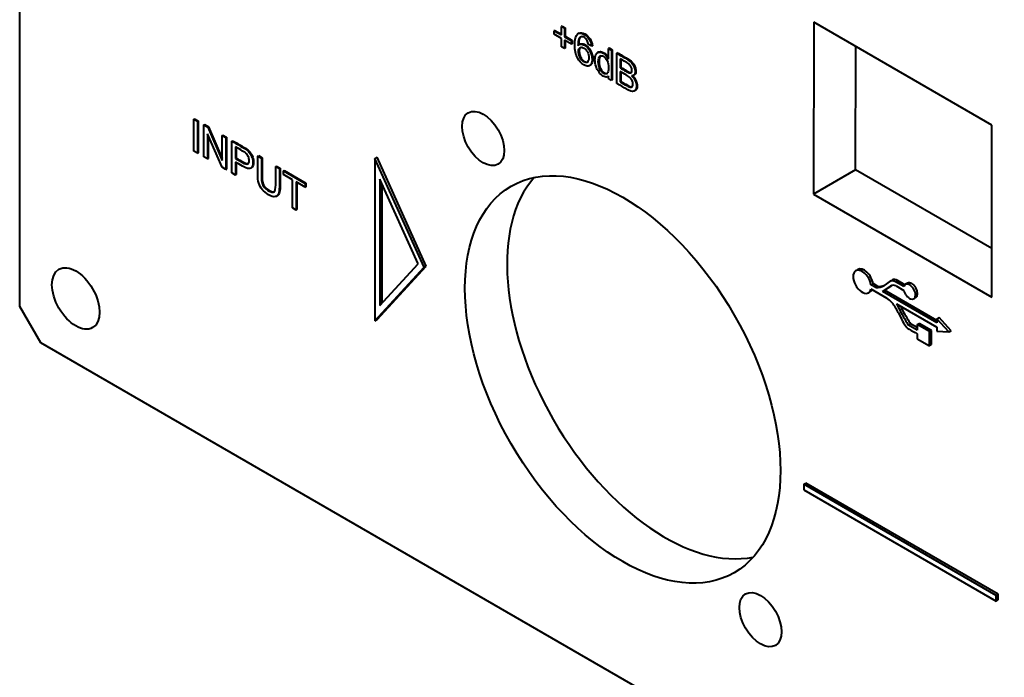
# Model space of a CAD drawing. Header units: millimetres. Extents: x 1 to 420, y -2 to 296.
# Tile 2 of 16: x 61 to 110, y 55 to 88. Entities that reach past the tile are written whole.
import ezdxf

# ---------------------------------------------------------------- set-up
doc = ezdxf.new("R2010")
doc.units = ezdxf.units.MM
for name, color, linetype in [('Default', 7, 'Continuous'), ('ME001036.00.04', 7, 'Continuous'), ('ME001037.00.00', 7, 'Continuous')]:
    doc.layers.add(name, color=color, linetype=linetype)

# ---------------------------------------------------------------- blocks, each defined once
blk = doc.blocks.new('SE2')
at = {"layer": 'ME001036.00.04', "color": 7, "linetype": 'Continuous', "lineweight": 40}
for p, q in [((60.506, 73.821), (60.506, 135.058)), ((100.545, 88.16), (100.536, 79.488)), ((109.525, 82.963), (100.545, 88.16)), ((102.657, 80.713), (102.663, 86.934)), ((109.516, 74.291), (109.525, 82.963)), ((102.657, 80.713), (100.536, 79.488)), ((109.518, 76.742), (102.657, 80.713)), ((100.536, 79.488), (109.516, 74.291)), ((61.567, 71.984), (60.506, 73.821)), ((148.541, 21.77), (61.567, 71.984))]:
    blk.add_line(p, q, dxfattribs=at)
for centre, major_axis in [((83.876, 82.294), (0.75, -1.299)), ((90.912, 70.147), (-5.625, 9.743)), ((63.335, 74.229), (-0.85, 1.472)), ((97.858, 58.036), (0.75, -1.299))]:
    blk.add_ellipse(centre, major_axis=major_axis, ratio=0.57735, dxfattribs=at)
blk.add_ellipse((93.033, 71.372), major_axis=(5.625, -9.743), ratio=0.57735, start_param=3.33129, end_param=6.093488, dxfattribs=at)
at = {"layer": 'ME001037.00.00', "color": 7, "linetype": 'Continuous', "lineweight": 40}
for p, q in [((87.854, 87.954), (87.818, 87.933)), ((87.818, 87.515), (87.818, 87.933)), ((87.818, 87.933), (87.97, 87.846)), ((87.854, 87.954), (88.005, 87.866)), ((87.491, 87.744), (87.456, 87.724)), ((87.456, 87.55), (87.456, 87.724)), ((87.456, 87.724), (87.818, 87.515)), ((87.818, 87.341), (87.456, 87.55)), ((87.491, 87.744), (87.818, 87.556)), ((88.005, 87.866), (87.97, 87.846)), ((87.97, 87.846), (87.97, 87.427)), ((88.005, 87.448), (87.97, 87.427)), ((87.97, 87.427), (88.332, 87.218)), ((88.005, 87.866), (88.005, 87.448)), ((88.005, 87.448), (88.368, 87.238)), ((88.708, 87.606), (88.663, 87.58)), ((87.818, 86.922), (87.818, 87.341)), ((87.97, 86.834), (87.818, 86.922)), ((88.332, 87.044), (87.97, 87.253)), ((87.97, 87.253), (87.97, 86.834)), ((88.005, 87.232), (88.005, 86.855)), ((88.368, 87.238), (88.332, 87.218)), ((88.332, 87.218), (88.332, 87.044)), ((88.368, 87.064), (88.332, 87.044)), ((88.368, 87.238), (88.368, 87.064)), ((88.751, 87.051), (88.707, 87.026)), ((89.348, 86.947), (89.186, 87.026)), ((89.383, 86.967), (89.348, 86.947)), ((88.005, 86.855), (87.97, 86.834)), ((89.688, 86.652), (89.644, 86.626)), ((90.222, 86.858), (90.187, 86.837)), ((90.187, 86.293), (90.187, 86.837)), ((90.187, 86.837), (90.347, 86.745)), ((90.222, 86.858), (90.383, 86.765)), ((90.383, 86.765), (90.347, 86.745)), ((90.347, 86.745), (90.347, 85.223)), ((90.383, 86.765), (90.383, 85.243)), ((90.649, 86.611), (90.614, 86.591)), ((90.614, 85.069), (90.614, 86.591)), ((89.233, 85.963), (89.277, 85.989)), ((90.787, 86.313), (90.787, 85.852)), ((90.822, 86.292), (90.822, 85.872)), ((90.146, 85.407), (90.19, 85.433)), ((90.195, 85.31), (90.195, 85.449)), ((90.822, 85.872), (90.787, 85.852)), ((90.787, 85.672), (90.787, 85.147)), ((90.822, 85.652), (90.822, 85.168)), ((91.451, 85.469), (91.495, 85.495)), ((90.347, 85.223), (90.195, 85.31)), ((90.383, 85.243), (90.347, 85.223)), ((90.822, 85.168), (90.787, 85.147)), ((91.495, 84.684), (91.539, 84.709)), ((69.29, 83.268), (69.325, 83.288)), ((69.29, 83.268), (69.473, 83.162)), ((69.29, 81.661), (69.29, 83.268)), ((69.325, 83.288), (69.509, 83.182)), ((69.473, 83.162), (69.509, 83.182)), ((69.473, 83.162), (69.473, 81.555)), ((69.509, 83.182), (69.509, 81.576)), ((69.797, 82.975), (69.832, 82.996)), ((69.797, 81.369), (69.797, 82.975)), ((69.797, 82.975), (69.986, 82.866)), ((69.832, 82.996), (70.021, 82.886)), ((70.709, 80.842), (69.973, 82.53)), ((69.973, 82.53), (69.973, 81.267)), ((69.986, 82.866), (70.021, 82.886)), ((69.986, 82.866), (70.721, 81.178)), ((70.008, 82.449), (70.008, 81.288)), ((70.021, 82.886), (70.721, 81.28)), ((70.721, 82.441), (70.756, 82.462)), ((70.721, 81.178), (70.721, 82.441)), ((70.721, 82.441), (70.898, 82.339)), ((70.756, 82.462), (70.933, 82.36)), ((70.898, 82.339), (70.933, 82.36)), ((70.898, 82.339), (70.898, 80.733)), ((70.933, 82.36), (70.933, 80.753)), ((71.204, 82.162), (71.24, 82.183)), ((71.204, 80.556), (71.204, 82.162)), ((69.473, 81.555), (69.29, 81.661)), ((69.473, 81.555), (69.509, 81.576)), ((71.388, 81.868), (71.388, 81.291)), ((71.423, 81.848), (71.423, 81.311)), ((72.508, 81.409), (72.544, 81.43)), ((72.544, 81.43), (72.726, 81.325)), ((69.973, 81.267), (69.797, 81.369)), ((69.973, 81.267), (70.008, 81.288)), ((71.388, 81.291), (71.423, 81.311)), ((71.388, 81.103), (71.388, 80.45)), ((71.423, 81.082), (71.423, 80.471)), ((72.508, 81.409), (72.691, 81.304)), ((72.691, 81.304), (72.726, 81.325)), ((78.419, 81.289), (78.525, 81.351)), ((80.902, 75.801), (78.419, 81.289)), ((78.419, 81.289), (78.419, 73.105)), ((81.008, 75.862), (78.525, 81.351)), ((70.898, 80.733), (70.709, 80.842)), ((70.898, 80.733), (70.933, 80.753)), ((71.388, 80.45), (71.204, 80.556)), ((71.388, 80.45), (71.423, 80.471)), ((72.142, 80.795), (72.186, 80.821)), ((73.416, 80.885), (73.451, 80.906)), ((73.416, 80.885), (73.599, 80.78)), ((73.451, 80.906), (73.635, 80.8)), ((73.599, 80.78), (73.635, 80.8)), ((73.802, 80.663), (73.837, 80.683)), ((73.802, 80.474), (73.802, 80.663)), ((73.802, 80.663), (74.9, 80.029)), ((74.26, 80.21), (73.802, 80.474)), ((73.837, 80.683), (74.935, 80.049)), ((74.26, 78.792), (74.26, 80.21)), ((74.9, 79.841), (74.442, 80.105)), ((74.442, 80.105), (74.442, 78.687)), ((74.477, 80.084), (74.477, 78.707)), ((74.9, 80.029), (74.935, 80.049)), ((74.9, 80.029), (74.9, 79.841)), ((74.935, 80.049), (74.935, 79.861)), ((78.666, 80.248), (78.666, 73.875)), ((80.6, 75.974), (78.666, 80.248)), ((78.772, 80.013), (78.772, 73.99)), ((74.9, 79.841), (74.935, 79.861)), ((73.459, 79.387), (73.503, 79.412)), ((74.442, 78.687), (74.26, 78.792)), ((74.442, 78.687), (74.477, 78.707)), ((78.666, 73.875), (80.6, 75.974)), ((78.419, 73.105), (80.902, 75.801)), ((78.525, 73.166), (81.008, 75.862)), ((80.902, 75.801), (81.008, 75.862)), ((102.768, 75.687), (102.662, 75.626)), ((103.428, 74.917), (103.534, 74.978)), ((103.777, 74.838), (103.534, 74.978)), ((104.397, 75.093), (104.095, 74.888)), ((104.514, 75.161), (104.408, 75.099)), ((105.086, 74.827), (104.658, 75.075)), ((105.137, 74.92), (104.764, 75.136)), ((105.27, 75.002), (105.164, 74.941)), ((103.304, 74.513), (103.41, 74.574)), ((103.671, 74.777), (103.428, 74.917)), ((103.428, 74.708), (104.232, 74.244)), ((103.671, 74.777), (103.777, 74.838)), ((104.013, 74.579), (104.417, 74.853)), ((104.013, 74.579), (104.119, 74.64)), ((106.756, 72.995), (104.013, 74.579)), ((104.119, 74.64), (104.474, 74.882)), ((106.756, 73.118), (104.119, 74.64)), ((104.692, 74.867), (105.09, 74.637)), ((105.587, 74.209), (105.693, 74.27)), ((104.715, 73.965), (106.756, 72.787)), ((104.807, 73.519), (104.927, 73.272)), ((105.002, 73.426), (104.898, 73.64)), ((105.108, 73.488), (105.004, 73.701)), ((78.419, 73.105), (78.525, 73.166)), ((106.756, 73.205), (106.862, 73.267)), ((106.756, 73.205), (106.756, 72.995)), ((107.363, 72.54), (106.756, 73.205)), ((107.469, 72.601), (106.862, 73.267)), ((105.321, 72.888), (105.427, 72.949)), ((105.757, 72.636), (105.321, 72.888)), ((105.757, 72.759), (105.427, 72.949)), ((105.757, 72.912), (105.863, 72.973)), ((105.757, 72.912), (105.757, 72.636)), ((106.372, 72.556), (105.757, 72.912)), ((106.478, 72.618), (105.863, 72.973)), ((106.372, 72.556), (106.478, 72.618)), ((106.372, 71.846), (106.372, 72.556)), ((106.478, 71.907), (106.478, 72.618)), ((106.756, 72.787), (106.756, 72.577)), ((106.756, 72.577), (107.363, 72.54)), ((107.363, 72.54), (107.469, 72.601)), ((105.757, 72.449), (105.757, 72.201)), ((105.757, 72.201), (106.372, 71.846)), ((106.372, 71.846), (106.478, 71.907)), ((100.036, 64.859), (100.142, 64.92)), ((109.734, 59.26), (100.036, 64.859)), ((100.036, 64.859), (100.036, 64.573)), ((100.036, 64.573), (109.734, 58.974)), ((109.84, 59.321), (100.142, 64.92)), ((109.734, 59.26), (109.84, 59.321)), ((109.734, 58.974), (109.734, 59.26)), ((109.84, 59.036), (109.84, 59.321)), ((109.734, 58.974), (109.84, 59.036))]:
    blk.add_line(p, q, dxfattribs=at)
at = {"layer": 'ME001037.00.00', "color": 7, "linetype": 'Continuous', "lineweight": 13}
for p, q in [((104.658, 75.075), (104.764, 75.136)), ((104.417, 74.853), (104.446, 74.87)), ((104.898, 73.64), (105.004, 73.701)), ((105.002, 73.426), (105.108, 73.488))]:
    blk.add_line(p, q, dxfattribs=at)
at = {"layer": 'ME001037.00.00', "color": 7, "linetype": 'Continuous', "lineweight": 40}
for centre, major_axis, start_param, end_param in [((102.983, 75.069), (0.321, -0.556), 0.985837, 6.868144), ((103.089, 75.13), (0.321, -0.556), 0.985837, 3.141593), ((104.658, 74.666), (0.25, -0.433), 2.356194, 3.183991), ((104.764, 74.728), (0.25, -0.433), 2.356194, 3.141593), ((105.375, 74.575), (-0.211, 0.366), 1.08757, 6.818955), ((105.482, 74.636), (-0.211, 0.366), 3.141593, 6.283185), ((103.089, 75.13), (0.321, -0.556), 0, 0.338019), ((103.12, 76.484), (-0.936, 1.621), 2.78486, 3.183991), ((103.227, 76.546), (-0.936, 1.621), 2.78486, 3.08594), ((104.772, 74.271), (0.341, -0.591), 2.52275, 3.183991), ((104.232, 73.627), (-0.378, 0.654), 4.97367, 5.497787), ((103.967, 73.249), (-0.753, 1.304), 4.588044, 4.97367), ((103.86, 73.298), (0.933, -1.615), 1.450889, 1.651359), ((103.966, 73.36), (0.933, -1.615), 1.450889, 1.534923), ((106.35, 73.896), (1.116, -1.934), 4.592482, 4.87381), ((106.173, 73.672), (-1.116, 1.933), 1.446451, 1.636743), ((106.244, 73.835), (1.116, -1.934), 4.592482, 4.87381), ((105.355, 73.066), (0.239, -0.413), 4.778336, 5.499336), ((105.313, 104.678), (19.582, -33.916), -0.783849, -0.769355)]:
    blk.add_ellipse(centre, major_axis=major_axis, ratio=0.57735, start_param=start_param, end_param=end_param, dxfattribs=at)
for points, knots in [([(88.657, 86.982), (88.697, 87.028), (88.744, 87.051), (88.801, 87.052), (88.857, 87.052), (88.917, 87.035), (89.087, 86.936), (89.179, 86.837), (89.255, 86.702), (89.33, 86.566), (89.369, 86.426), (89.369, 86.186), (89.351, 86.107), (89.315, 86.047), (89.279, 85.986), (89.231, 85.95), (89.168, 85.943), (89.105, 85.936), (89.034, 85.955), (88.82, 86.079), (88.71, 86.2), (88.625, 86.363), (88.539, 86.528), (88.496, 86.74), (88.496, 87.295), (88.544, 87.482), (88.638, 87.561), (88.719, 87.631), (88.832, 87.624), (89.076, 87.483), (89.161, 87.399), (89.294, 87.189), (89.335, 87.072), (89.348, 86.947)], [0, 0, 0, 0, 0.048061, 0.048061, 0.048061, 0.091377, 0.091377, 0.168109, 0.168109, 0.168109, 0.25228, 0.25228, 0.30761, 0.30761, 0.30761, 0.361753, 0.361753, 0.361753, 0.415265, 0.415265, 0.506829, 0.506829, 0.506829, 0.633001, 0.633001, 0.773788, 0.773788, 0.773788, 0.864387, 0.864387, 0.932193, 0.932193, 1, 1, 1, 1]), ([(89.186, 87.026), (89.172, 87.107), (89.151, 87.172), (89.125, 87.22), (89.082, 87.3), (89.027, 87.357), (88.91, 87.425), (88.863, 87.435), (88.823, 87.425), (88.772, 87.412), (88.733, 87.371), (88.674, 87.242), (88.658, 87.133), (88.657, 86.982)], [0, 0, 0, 0, 0.15293, 0.15293, 0.15293, 0.337411, 0.337411, 0.484498, 0.484498, 0.484498, 0.742249, 0.742249, 1, 1, 1, 1]), ([(88.823, 87.431), (88.789, 87.411), (88.761, 87.376), (88.709, 87.262), (88.693, 87.154), (88.692, 87.002)], [0.547365, 0.547365, 0.547365, 0.547365, 0.742249, 0.742249, 1, 1, 1, 1]), ([(88.703, 87.603), (88.782, 87.648), (88.884, 87.635), (89.111, 87.503), (89.196, 87.42), (89.33, 87.209), (89.37, 87.092), (89.383, 86.967)], [0.7845189, 0.7845189, 0.7845189, 0.7845189, 0.8643868, 0.8643868, 0.9321934, 0.9321934, 1, 1, 1, 1]), ([(88.682, 86.678), (88.682, 86.613), (88.694, 86.544), (88.741, 86.399), (88.775, 86.335), (88.859, 86.226), (88.904, 86.184), (88.951, 86.158), (89.021, 86.119), (89.08, 86.114), (89.129, 86.149), (89.178, 86.183), (89.202, 86.257), (89.202, 86.472), (89.178, 86.567), (89.082, 86.745), (89.02, 86.811), (88.872, 86.896), (88.81, 86.902), (88.759, 86.87), (88.708, 86.839), (88.682, 86.775), (88.682, 86.678)], [0, 0, 0, 0, 0.086654, 0.086654, 0.173307, 0.173307, 0.259961, 0.259961, 0.259961, 0.373483, 0.373483, 0.373483, 0.50316, 0.50316, 0.628034, 0.628034, 0.752909, 0.752909, 0.873427, 0.873427, 0.873427, 1, 1, 1, 1]), ([(88.798, 86.893), (88.796, 86.892), (88.795, 86.891), (88.794, 86.891), (88.743, 86.859), (88.717, 86.796), (88.717, 86.698)], [0.8707619, 0.8707619, 0.8707619, 0.8707619, 0.8734271, 0.8734271, 0.8734271, 1, 1, 1, 1]), ([(88.747, 87.049), (88.774, 87.064), (88.803, 87.072), (88.836, 87.072), (88.892, 87.073), (88.952, 87.055), (89.122, 86.957), (89.215, 86.858), (89.29, 86.722), (89.365, 86.586), (89.404, 86.446), (89.404, 86.206), (89.387, 86.127), (89.351, 86.067), (89.329, 86.031), (89.303, 86.004), (89.272, 85.986)], [0.0203702, 0.0203702, 0.0203702, 0.0203702, 0.0480612, 0.0480612, 0.0480612, 0.0913773, 0.0913773, 0.1681088, 0.1681088, 0.1681088, 0.2522804, 0.2522804, 0.3076099, 0.3076099, 0.3076099, 0.3399355, 0.3399355, 0.3399355, 0.3399355]), ([(88.717, 86.698), (88.717, 86.633), (88.729, 86.564), (88.777, 86.42), (88.81, 86.356), (88.894, 86.246), (88.939, 86.204), (88.986, 86.178), (89.052, 86.142), (89.107, 86.136), (89.155, 86.163)], [0, 0, 0, 0, 0.0866535, 0.0866535, 0.1733071, 0.1733071, 0.2599606, 0.2599606, 0.2599606, 0.3659056, 0.3659056, 0.3659056, 0.3659056]), ([(90.11, 85.394), (90.059, 85.384), (89.999, 85.399), (89.851, 85.484), (89.78, 85.549), (89.716, 85.634), (89.652, 85.719), (89.603, 85.816), (89.567, 85.923), (89.531, 86.031), (89.514, 86.141), (89.514, 86.364), (89.531, 86.455), (89.563, 86.526), (89.595, 86.598), (89.643, 86.639), (89.771, 86.66), (89.843, 86.643), (89.98, 86.564), (90.03, 86.52), (90.076, 86.467), (90.121, 86.413), (90.159, 86.355), (90.187, 86.293)], [0.0625037, 0.0625037, 0.0625037, 0.0625037, 0.1573485, 0.1573485, 0.2606819, 0.2606819, 0.2606819, 0.3734376, 0.3734376, 0.3734376, 0.5030054, 0.5030054, 0.6302386, 0.6302386, 0.6302386, 0.7388338, 0.7388338, 0.8474289, 0.8474289, 0.9291803, 0.9291803, 0.9291803, 1, 1, 1, 1]), ([(89.682, 86.158), (89.682, 86.016), (89.707, 85.895), (89.811, 85.695), (89.872, 85.625), (89.943, 85.585), (90.015, 85.545), (90.074, 85.541), (90.124, 85.58), (90.174, 85.619), (90.199, 85.707), (90.199, 85.995), (90.173, 86.121), (90.123, 86.221), (90.072, 86.32), (90.01, 86.392), (89.936, 86.436), (89.864, 86.479), (89.803, 86.478), (89.755, 86.438), (89.706, 86.398), (89.682, 86.304), (89.682, 86.158)], [0, 0, 0, 0, 0.124926, 0.124926, 0.249853, 0.249853, 0.249853, 0.353132, 0.353132, 0.353132, 0.490683, 0.490683, 0.643518, 0.643518, 0.643518, 0.750681, 0.750681, 0.750681, 0.854222, 0.854222, 0.854222, 1, 1, 1, 1]), ([(89.683, 86.649), (89.701, 86.659), (89.721, 86.666), (89.806, 86.681), (89.878, 86.663), (90.015, 86.584), (90.066, 86.541), (90.111, 86.487), (90.142, 86.451), (90.168, 86.413), (90.191, 86.374)], [0.7027172, 0.7027172, 0.7027172, 0.7027172, 0.7388338, 0.7388338, 0.8474289, 0.8474289, 0.9291803, 0.9291803, 0.9291803, 0.9765955, 0.9765955, 0.9765955, 0.9765955]), ([(89.81, 86.472), (89.803, 86.468), (89.796, 86.464), (89.79, 86.459), (89.742, 86.418), (89.717, 86.324), (89.717, 86.178)], [0.8408211, 0.8408211, 0.8408211, 0.8408211, 0.8542221, 0.8542221, 0.8542221, 1, 1, 1, 1]), ([(90.614, 86.591), (90.778, 86.496), (90.942, 86.401), (91.106, 86.306), (91.207, 86.248), (91.287, 86.187), (91.348, 86.121), (91.409, 86.056), (91.456, 85.981), (91.491, 85.896), (91.524, 85.812), (91.542, 85.735), (91.542, 85.601), (91.527, 85.549), (91.466, 85.468), (91.42, 85.449), (91.359, 85.449)], [0, 0, 0, 0, 0.3355, 0.3355, 0.3355, 0.503847, 0.503847, 0.503847, 0.634447, 0.634447, 0.634447, 0.762483, 0.762483, 0.881242, 0.881242, 1, 1, 1, 1]), ([(90.649, 86.611), (90.813, 86.516), (90.978, 86.422), (91.142, 86.327), (91.243, 86.269), (91.322, 86.207), (91.384, 86.141), (91.445, 86.076), (91.492, 86.001), (91.526, 85.917), (91.56, 85.833), (91.578, 85.756), (91.578, 85.621), (91.563, 85.569), (91.521, 85.514), (91.507, 85.502), (91.491, 85.492)], [0, 0, 0, 0, 0.3355001, 0.3355001, 0.3355001, 0.5038471, 0.5038471, 0.5038471, 0.6344466, 0.6344466, 0.6344466, 0.7624831, 0.7624831, 0.8812415, 0.8812415, 0.9260684, 0.9260684, 0.9260684, 0.9260684]), ([(89.717, 86.178), (89.717, 86.037), (89.743, 85.915), (89.846, 85.716), (89.908, 85.645), (89.978, 85.605), (90.042, 85.569), (90.097, 85.563), (90.143, 85.59)], [0, 0, 0, 0, 0.1249263, 0.1249263, 0.2498526, 0.2498526, 0.2498526, 0.342124, 0.342124, 0.342124, 0.342124]), ([(90.787, 85.852), (90.882, 85.797), (90.977, 85.742), (91.072, 85.687), (91.149, 85.642), (91.205, 85.615), (91.238, 85.608), (91.282, 85.599), (91.316, 85.604), (91.338, 85.627), (91.36, 85.65), (91.372, 85.687), (91.372, 85.791), (91.362, 85.841), (91.341, 85.893), (91.32, 85.942), (91.29, 85.987), (91.251, 86.023), (91.212, 86.06), (91.145, 86.106), (91.05, 86.161), (90.962, 86.211), (90.875, 86.262), (90.787, 86.313)], [0, 0, 0, 0, 0.203788, 0.203788, 0.203788, 0.323148, 0.323148, 0.323148, 0.410253, 0.410253, 0.410253, 0.500144, 0.500144, 0.584947, 0.584947, 0.584947, 0.667241, 0.667241, 0.667241, 0.81188, 0.81188, 0.81188, 1, 1, 1, 1]), ([(91.359, 85.449), (91.439, 85.376), (91.5, 85.295), (91.543, 85.205), (91.587, 85.114), (91.607, 85.025), (91.607, 84.865), (91.594, 84.806), (91.568, 84.76), (91.541, 84.714), (91.51, 84.685), (91.471, 84.674), (91.433, 84.663), (91.385, 84.665), (91.327, 84.681), (91.271, 84.697), (91.199, 84.731), (91.115, 84.779), (90.948, 84.876), (90.781, 84.972), (90.614, 85.069)], [0, 0, 0, 0, 0.135495, 0.135495, 0.135495, 0.266778, 0.266778, 0.373916, 0.373916, 0.373916, 0.469572, 0.469572, 0.469572, 0.566197, 0.566197, 0.566197, 0.69598, 0.69598, 0.69598, 1, 1, 1, 1]), ([(90.787, 85.147), (90.896, 85.084), (91.006, 85.021), (91.115, 84.958), (91.172, 84.925), (91.212, 84.904), (91.234, 84.896), (91.275, 84.882), (91.308, 84.876), (91.363, 84.883), (91.384, 84.899), (91.402, 84.926), (91.419, 84.953), (91.427, 84.991), (91.427, 85.097), (91.415, 85.153), (91.39, 85.211), (91.365, 85.267), (91.329, 85.316), (91.24, 85.403), (91.176, 85.448), (91.091, 85.496), (90.99, 85.555), (90.888, 85.614), (90.787, 85.672)], [0, 0, 0, 0, 0.21309, 0.21309, 0.21309, 0.290767, 0.290767, 0.290767, 0.358389, 0.358389, 0.426011, 0.426011, 0.426011, 0.501543, 0.501543, 0.589664, 0.589664, 0.589664, 0.695967, 0.695967, 0.802269, 0.802269, 0.802269, 1, 1, 1, 1]), ([(90.822, 85.872), (90.917, 85.817), (91.012, 85.762), (91.107, 85.707), (91.185, 85.663), (91.24, 85.636), (91.273, 85.629), (91.307, 85.622), (91.335, 85.623), (91.355, 85.634)], [0, 0, 0, 0, 0.2037876, 0.2037876, 0.2037876, 0.3231476, 0.3231476, 0.3231476, 0.3892786, 0.3892786, 0.3892786, 0.3892786]), ([(91.394, 85.47), (91.474, 85.396), (91.536, 85.315), (91.579, 85.225), (91.622, 85.135), (91.643, 85.046), (91.643, 84.885), (91.63, 84.826), (91.603, 84.781), (91.584, 84.747), (91.561, 84.722), (91.535, 84.707)], [0, 0, 0, 0, 0.1354955, 0.1354955, 0.1354955, 0.2667776, 0.2667776, 0.3739158, 0.3739158, 0.3739158, 0.4447473, 0.4447473, 0.4447473, 0.4447473]), ([(90.822, 85.168), (90.932, 85.105), (91.041, 85.041), (91.15, 84.978), (91.207, 84.945), (91.247, 84.924), (91.27, 84.916), (91.31, 84.902), (91.343, 84.896), (91.382, 84.901), (91.392, 84.904), (91.401, 84.91)], [0, 0, 0, 0, 0.2130897, 0.2130897, 0.2130897, 0.290767, 0.290767, 0.290767, 0.3583891, 0.3583891, 0.3854787, 0.3854787, 0.3854787, 0.3854787]), ([(71.204, 82.162), (71.379, 82.061), (71.554, 81.96), (71.729, 81.859), (71.821, 81.806), (71.892, 81.76), (71.941, 81.722), (72.009, 81.669), (72.067, 81.611), (72.113, 81.547), (72.158, 81.484), (72.196, 81.411), (72.224, 81.328), (72.251, 81.245), (72.267, 81.164), (72.267, 80.947), (72.229, 80.853), (72.154, 80.803), (72.078, 80.751), (71.942, 80.783), (71.744, 80.897), (71.625, 80.965), (71.507, 81.034), (71.388, 81.103)], [0, 0, 0, 0, 0.217018, 0.217018, 0.217018, 0.304542, 0.304542, 0.304542, 0.381362, 0.381362, 0.381362, 0.454221, 0.454221, 0.454221, 0.534351, 0.534351, 0.671108, 0.671108, 0.671108, 0.85264, 0.85264, 0.85264, 1, 1, 1, 1]), ([(71.24, 82.183), (71.415, 82.082), (71.59, 81.981), (71.765, 81.88), (71.856, 81.827), (71.928, 81.78), (71.976, 81.743), (72.045, 81.689), (72.102, 81.631), (72.148, 81.567), (72.193, 81.505), (72.232, 81.432), (72.259, 81.348), (72.287, 81.266), (72.302, 81.184), (72.302, 80.967), (72.264, 80.874), (72.189, 80.823), (72.187, 80.821), (72.184, 80.82), (72.181, 80.818)], [0, 0, 0, 0, 0.2170178, 0.2170178, 0.2170178, 0.3045419, 0.3045419, 0.3045419, 0.3813624, 0.3813624, 0.3813624, 0.4542206, 0.4542206, 0.4542206, 0.5343513, 0.5343513, 0.6711075, 0.6711075, 0.6711075, 0.6769134, 0.6769134, 0.6769134, 0.6769134]), ([(71.388, 81.291), (71.508, 81.221), (71.628, 81.152), (71.748, 81.083), (71.867, 81.014), (71.952, 80.991), (72.052, 81.036), (72.077, 81.094), (72.077, 81.254), (72.062, 81.321), (72.032, 81.386), (72.003, 81.451), (71.965, 81.505), (71.917, 81.549), (71.885, 81.577), (71.828, 81.614), (71.744, 81.662), (71.625, 81.731), (71.507, 81.8), (71.388, 81.868)], [0, 0, 0, 0, 0.215571, 0.215571, 0.215571, 0.355228, 0.355228, 0.494885, 0.494885, 0.596015, 0.596015, 0.596015, 0.683077, 0.683077, 0.683077, 0.786601, 0.786601, 0.786601, 1, 1, 1, 1]), ([(71.423, 81.311), (71.543, 81.242), (71.663, 81.173), (71.783, 81.103), (71.902, 81.035), (71.987, 81.011), (72.041, 81.035), (72.044, 81.037), (72.047, 81.039)], [0, 0, 0, 0, 0.2155714, 0.2155714, 0.2155714, 0.355228, 0.355228, 0.3648348, 0.3648348, 0.3648348, 0.3648348]), ([(73.599, 80.78), (73.599, 80.471), (73.599, 80.161), (73.599, 79.852), (73.599, 79.69), (73.584, 79.571), (73.552, 79.495), (73.52, 79.418), (73.463, 79.374), (73.298, 79.349), (73.191, 79.382), (72.927, 79.535), (72.82, 79.622), (72.738, 79.721), (72.655, 79.82), (72.596, 79.93), (72.561, 80.049), (72.526, 80.166), (72.508, 80.311), (72.508, 80.482), (72.508, 80.791), (72.508, 81.1), (72.508, 81.409)], [0, 0, 0, 0, 0.229161, 0.229161, 0.229161, 0.325775, 0.325775, 0.325775, 0.415775, 0.415775, 0.505774, 0.505774, 0.59267, 0.59267, 0.59267, 0.669455, 0.669455, 0.669455, 0.770846, 0.770846, 0.770846, 1, 1, 1, 1]), ([(72.691, 81.304), (72.691, 80.995), (72.691, 80.687), (72.691, 80.378), (72.691, 80.238), (72.702, 80.129), (72.725, 80.049), (72.748, 79.971), (72.785, 79.898), (72.84, 79.831), (72.896, 79.763), (72.962, 79.707), (73.176, 79.583), (73.272, 79.563), (73.33, 79.601), (73.388, 79.638), (73.416, 79.757), (73.416, 79.959), (73.416, 80.268), (73.416, 80.577), (73.416, 80.885)], [0, 0, 0, 0, 0.272307, 0.272307, 0.272307, 0.36441, 0.36441, 0.36441, 0.424892, 0.424892, 0.424892, 0.489869, 0.489869, 0.601475, 0.601475, 0.601475, 0.727723, 0.727723, 0.727723, 1, 1, 1, 1]), ([(72.726, 81.325), (72.726, 81.016), (72.726, 80.707), (72.726, 80.398), (72.726, 80.258), (72.737, 80.149), (72.76, 80.07), (72.783, 79.991), (72.821, 79.918), (72.875, 79.851), (72.931, 79.783), (72.997, 79.727), (73.208, 79.606), (73.303, 79.585), (73.361, 79.618)], [0, 0, 0, 0, 0.2723071, 0.2723071, 0.2723071, 0.3644095, 0.3644095, 0.3644095, 0.4248924, 0.4248924, 0.4248924, 0.4898687, 0.4898687, 0.5987697, 0.5987697, 0.5987697, 0.5987697]), ([(73.635, 80.8), (73.635, 80.491), (73.635, 80.182), (73.635, 79.873), (73.635, 79.71), (73.619, 79.591), (73.587, 79.515), (73.568, 79.468), (73.538, 79.433), (73.499, 79.41)], [0, 0, 0, 0, 0.2291611, 0.2291611, 0.2291611, 0.3257754, 0.3257754, 0.3257754, 0.3814718, 0.3814718, 0.3814718, 0.3814718])]:
    blk.add_open_spline(points, degree=3, knots=knots, dxfattribs=at)
blk.add_open_spline([(90.195, 85.449), (90.182, 85.432), (90.167, 85.419), (90.15, 85.41)], degree=3, dxfattribs=at)

msp = doc.modelspace()

# ---------------------------------------------------------------- block references
at = {"layer": 'Default'}
msp.add_blockref('SE2', (0, 0), dxfattribs=at)

doc.saveas('drawing.dxf')
